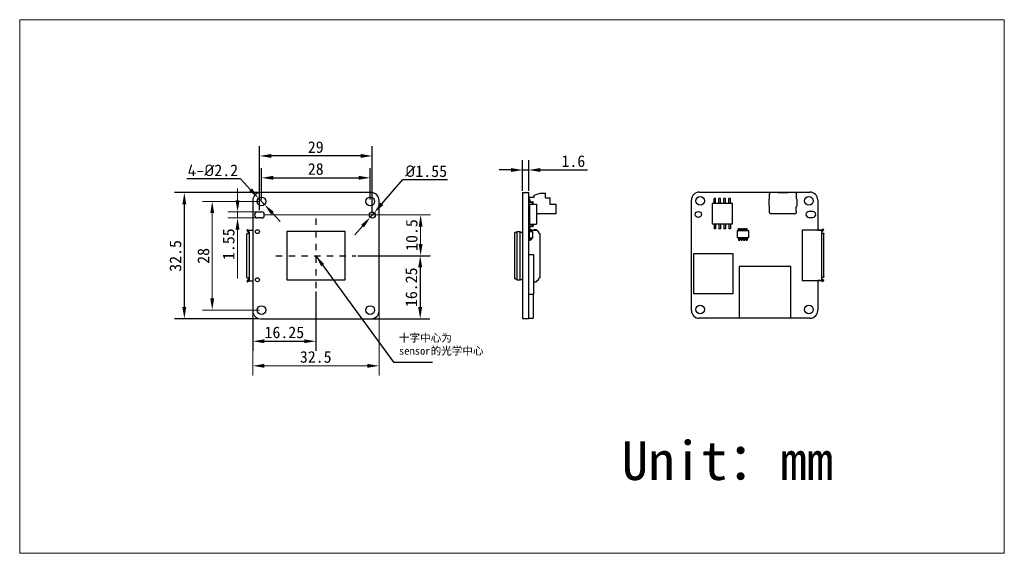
# Model space of a CAD drawing. Header units: millimetres. Extents: x 30 to 283, y 53 to 190.
import ezdxf

# ---------------------------------------------------------------- set-up
doc = ezdxf.new("R2010")
doc.units = ezdxf.units.MM
doc.header["$LTSCALE"] = 16.335
doc.header["$PDMODE"] = 3
doc.header["$PDSIZE"] = 8
doc.linetypes.add('DASHED', pattern=[0.2, 0.1, -0.1])
doc.layers.get('0').update_dxf_attribs({"linetype": 'CONTINUOUS'})
doc.layers.get('Defpoints').update_dxf_attribs({"linetype": 'CONTINUOUS'})
for name, color, linetype in [('00_COMPONENTS', 7, 'CONTINUOUS'), ('20_ALL_FEATURES', 7, 'CONTINUOUS'), ('IMX178LQJ_C_DXF_CONTINUOUS_LINE', 7, 'CONTINUOUS'), ('SNR_PCB_DRW_DXF_DIMENSION', 7, 'CONTINUOUS'), ('SNR_PCB_DXF_CONTINUOUS_LINE', 7, 'CONTINUOUS'), ('ZX360D-B-10PDXF_CONTINUOUS_LINE', 7, 'CONTINUOUS')]:
    doc.layers.add(name, color=color, linetype=linetype)
doc.layers.add('201_CAM_FRONDXF_CONTINUOUS_LINE', color=7, linetype='CONTINUOUS', lineweight=30)
doc.styles.get("Standard").update_dxf_attribs({"font": 'simfang.ttf'})
doc.dimstyles.new('DIMSTYLE_1', dxfattribs={"dimtxt": 3, "dimasz": 3, "dimexe": 2.5, "dimexo": 0.5, "dimgap": 0.75, "dimtad": 1, "dimdsep": 46, "dimtxsty": 'STANDARD', "dimblk": '_FILLED', "dimcen": 0.09, "dimclrt": 256, "dimazin": 2, "dimtp": 0.2, "dimtm": 0.2, "dimtfac": 1, "dimtofl": 0, "dimtmove": 0, "dimatfit": 3, "dimldrblk": '_FILLED', "dimfxl": 1, "dimtolj": 1, "dimarcsym": 0})
doc.dimstyles.new('DIMSTYLE_2', dxfattribs={"dimtxt": 3, "dimasz": 3, "dimexe": 2.5, "dimexo": 0.5, "dimgap": 0.75, "dimtad": 1, "dimdsep": 46, "dimtxsty": 'STANDARD', "dimblk": '_FILLED', "dimblk1": '_FILLED', "dimblk2": '_FILLED', "dimcen": 0.09, "dimclrt": 3, "dimazin": 2, "dimtp": 0.3, "dimtm": 0.3, "dimtfac": 1, "dimtofl": 0, "dimtmove": 0, "dimatfit": 3, "dimldrblk": '_FILLED', "dimfxl": 1, "dimtolj": 1, "dimarcsym": 0})
doc.dimstyles.new('DIMSTYLE_3', dxfattribs={"dimtxt": 3, "dimasz": 3, "dimexe": 2.5, "dimexo": 0.5, "dimtad": 1, "dimdsep": 46, "dimtxsty": 'STANDARD', "dimblk": '_FILLED', "dimblk1": '_FILLED', "dimblk2": '_FILLED', "dimcen": 0.09, "dimclrt": 3, "dimazin": 2, "dimtp": 0.1, "dimtm": 0.1, "dimtfac": 1, "dimtmove": 0, "dimatfit": 2, "dimldrblk": '_FILLED', "dimfxl": 1, "dimtolj": 1, "dimarcsym": 0})

# ---------------------------------------------------------------- blocks, each defined once
blk = doc.blocks.new('_FILLED')
at = {"color": 0, "linetype": 'ByBlock'}
blk.add_solid([(0, 0), (-1, 0.167), (-1, -0.167)], dxfattribs=at)
blk = doc.blocks.new('*D1')
at = {"layer": '00_COMPONENTS', "color": 0, "linetype": 'Continuous', "lineweight": -2, "transparency": 16777216}
for p, q in [((91.98, 144), (91.98, 152.08)), ((119.98, 144), (119.98, 152.08)), ((94.98, 149.58), (116.98, 149.58))]:
    blk.add_line(p, q, dxfattribs=at)
at = {"layer": 'Defpoints', "color": 0, "linetype": 'Continuous', "transparency": 16777216}
for p in [(119.98, 149.58), (91.98, 143.5), (119.98, 143.5)]:
    blk.add_point(p, dxfattribs=at)
at = {"layer": '00_COMPONENTS', "color": 0, "linetype": 'Continuous', "lineweight": -2, "transparency": 16777216, "xscale": 3, "yscale": 3, "zscale": 3, "rotation": 180}
blk.add_blockref('_FILLED', (91.98, 149.58), dxfattribs=at)
at = {"layer": '00_COMPONENTS', "color": 0, "linetype": 'Continuous', "lineweight": -2, "transparency": 16777216, "xscale": 3, "yscale": 3, "zscale": 3}
blk.add_blockref('_FILLED', (119.98, 149.58), dxfattribs=at)
at = {"layer": '00_COMPONENTS', "color": 3, "linetype": 'Continuous', "lineweight": 15, "transparency": 16777216, "insert": (105.94, 153.36), "char_height": 3, "attachment_point": 2}
blk.add_mtext('\\A1;{\\C7;28}', dxfattribs=at)
blk = doc.blocks.new('*D2')
at = {"layer": '00_COMPONENTS', "color": 0, "linetype": 'Continuous', "lineweight": -2, "transparency": 16777216}
for p, q in [((91.48, 141.28), (91.48, 157.71)), ((120.48, 140.5), (120.48, 157.71)), ((117.48, 155.21), (94.48, 155.21))]:
    blk.add_line(p, q, dxfattribs=at)
at = {"layer": 'Defpoints', "color": 0, "linetype": 'Continuous', "transparency": 16777216}
for p in [(91.48, 155.21), (91.48, 140.78), (120.48, 140)]:
    blk.add_point(p, dxfattribs=at)
at = {"layer": '00_COMPONENTS', "color": 0, "linetype": 'Continuous', "lineweight": -2, "transparency": 16777216, "xscale": 3, "yscale": 3, "zscale": 3, "rotation": 180}
blk.add_blockref('_FILLED', (91.48, 155.21), dxfattribs=at)
at = {"layer": '00_COMPONENTS', "color": 0, "linetype": 'Continuous', "lineweight": -2, "transparency": 16777216, "xscale": 3, "yscale": 3, "zscale": 3}
blk.add_blockref('_FILLED', (120.48, 155.21), dxfattribs=at)
at = {"layer": '00_COMPONENTS', "color": 3, "linetype": 'Continuous', "lineweight": 15, "transparency": 16777216, "insert": (105.94, 158.99), "char_height": 3, "attachment_point": 2}
blk.add_mtext('\\A1;{\\C7;29}', dxfattribs=at)
blk = doc.blocks.new('*D3')
at = {"layer": '00_COMPONENTS', "color": 0, "linetype": 'Continuous', "lineweight": -2, "transparency": 16777216}
for p, q in [((91.23, 145.75), (69.6, 145.75)), ((72.1, 142.75), (72.1, 116.25)), ((91.23, 113.25), (69.6, 113.25))]:
    blk.add_line(p, q, dxfattribs=at)
at = {"layer": 'Defpoints', "color": 0, "linetype": 'Continuous', "transparency": 16777216}
for p in [(91.73, 145.75), (72.1, 113.25), (91.73, 113.25)]:
    blk.add_point(p, dxfattribs=at)
at = {"layer": '00_COMPONENTS', "color": 0, "linetype": 'Continuous', "lineweight": -2, "transparency": 16777216, "xscale": 3, "yscale": 3, "zscale": 3}
for p, rotation in [((72.1, 145.75), 90), ((72.1, 113.25), 270)]:
    blk.add_blockref('_FILLED', p, dxfattribs=dict(at, rotation=rotation))
at = {"layer": '00_COMPONENTS', "color": 3, "linetype": 'Continuous', "lineweight": 15, "transparency": 16777216, "insert": (68.3, 129.45), "char_height": 3, "attachment_point": 2, "rotation": 90}
blk.add_mtext('\\A1;{\\C7;32.5}', dxfattribs=at)
blk = doc.blocks.new('*D4')
at = {"layer": '00_COMPONENTS', "color": 0, "lineweight": -2, "transparency": 16777216}
for p, q in [((86.58, 149.32), (72.76, 149.32)), ((89.18, 146.52), (86.58, 149.32)), ((92.74, 142.68), (91.22, 144.32)), ((94.78, 140.48), (96.82, 138.28))]:
    blk.add_line(p, q, dxfattribs=at)
at = {"layer": 'Defpoints', "color": 0, "transparency": 16777216}
for p in [(91.22, 144.32), (92.74, 142.68)]:
    blk.add_point(p, dxfattribs=at)
at = {"layer": '00_COMPONENTS', "color": 0, "lineweight": -2, "transparency": 16777216, "xscale": 3, "yscale": 3, "zscale": 3}
for p, rotation in [((91.22, 144.32), 312.8425786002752), ((92.74, 142.68), 132.8425786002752)]:
    blk.add_blockref('_FILLED', p, dxfattribs=dict(at, rotation=rotation))
at = {"layer": '00_COMPONENTS', "color": 3, "transparency": 16777216, "insert": (85.95, 153), "char_height": 3, "attachment_point": 3}
blk.add_mtext('\\A1;{\\fISOCPEUR|b0|i0|c0|p34;\\C7;4-%%C\\fFangSong|b0|i0|c134|p49;2.2}', dxfattribs=at)
blk = doc.blocks.new('*D5')
at = {"layer": '00_COMPONENTS', "color": 0, "lineweight": -2, "transparency": 16777216}
for p, q in [((122.96, 142.86), (128.37, 149.12)), ((128.37, 149.12), (139.88, 149.12)), ((119.97, 139.4), (121, 140.59)), ((118, 137.13), (116.04, 134.86))]:
    blk.add_line(p, q, dxfattribs=at)
at = {"layer": 'Defpoints', "color": 0, "transparency": 16777216}
for p in [(121, 140.59), (119.97, 139.4)]:
    blk.add_point(p, dxfattribs=at)
at = {"layer": '00_COMPONENTS', "color": 0, "lineweight": -2, "transparency": 16777216, "xscale": 3, "yscale": 3, "zscale": 3}
for p, rotation in [((121, 140.59), 229.1452367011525), ((119.97, 139.4), 49.14523670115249)]:
    blk.add_blockref('_FILLED', p, dxfattribs=dict(at, rotation=rotation))
at = {"layer": '00_COMPONENTS', "color": 3, "transparency": 16777216, "insert": (128.99, 152.79), "char_height": 3, "attachment_point": 1}
blk.add_mtext('\\A1;{\\fISOCPEUR|b0|i0|c0|p34;\\C7;%%C\\fFangSong|b0|i0|c134|p49;1.55}', dxfattribs=at)
blk = doc.blocks.new('*D9')
at = {"layer": '00_COMPONENTS', "color": 0, "lineweight": -2, "transparency": 16777216}
for p, q in [((159.2, 146.25), (159.2, 154.09)), ((160.8, 146.25), (160.8, 154.09))]:
    blk.add_line(p, q, dxfattribs=at)
at = {"layer": '00_COMPONENTS', "color": 8, "lineweight": -2, "transparency": 16777216}
for p, q in [((156.2, 151.59), (153.2, 151.59)), ((159.2, 151.59), (160.8, 151.59)), ((163.8, 151.59), (175.96, 151.59))]:
    blk.add_line(p, q, dxfattribs=at)
at = {"layer": 'Defpoints', "color": 0, "transparency": 16777216}
for p in [(160.8, 151.59), (159.2, 145.75), (160.8, 145.75)]:
    blk.add_point(p, dxfattribs=at)
at = {"layer": '00_COMPONENTS', "color": 8, "lineweight": -2, "transparency": 16777216, "xscale": 3, "yscale": 3, "zscale": 3}
blk.add_blockref('_FILLED', (159.2, 151.59), dxfattribs=at)
at = {"layer": '00_COMPONENTS', "color": 8, "lineweight": -2, "transparency": 16777216, "xscale": 3, "yscale": 3, "zscale": 3, "rotation": 180}
blk.add_blockref('_FILLED', (160.8, 151.59), dxfattribs=at)
at = {"layer": '00_COMPONENTS', "transparency": 16777216, "insert": (172.28, 153.86), "char_height": 3, "attachment_point": 5}
blk.add_mtext('\\A1;1.6', dxfattribs=at)
blk = doc.blocks.new('*D10')
at = {"layer": '00_COMPONENTS', "color": 0, "lineweight": -2, "transparency": 16777216}
for p, q in [((105.98, 120.3), (105.98, 104.96)), ((89.73, 113.79), (89.73, 104.96)), ((92.73, 107.46), (102.98, 107.46))]:
    blk.add_line(p, q, dxfattribs=at)
at = {"layer": 'Defpoints', "color": 0, "transparency": 16777216}
for p in [(105.98, 120.8), (89.73, 114.29), (105.98, 107.46)]:
    blk.add_point(p, dxfattribs=at)
at = {"layer": '00_COMPONENTS', "color": 0, "lineweight": -2, "transparency": 16777216, "xscale": 3, "yscale": 3, "zscale": 3, "rotation": 180}
blk.add_blockref('_FILLED', (89.73, 107.46), dxfattribs=at)
at = {"layer": '00_COMPONENTS', "color": 0, "lineweight": -2, "transparency": 16777216, "xscale": 3, "yscale": 3, "zscale": 3}
blk.add_blockref('_FILLED', (105.98, 107.46), dxfattribs=at)
at = {"layer": '00_COMPONENTS', "transparency": 16777216, "insert": (97.86, 109.73), "char_height": 3, "attachment_point": 5}
blk.add_mtext('\\A1;16.25', dxfattribs=at)
blk = doc.blocks.new('*D11')
at = {"layer": '00_COMPONENTS', "color": 0, "lineweight": -2, "transparency": 16777216}
for p, q in [((116.76, 129.5), (135.34, 129.5)), ((132.84, 126.5), (132.84, 116.25)), ((117.91, 113.25), (135.34, 113.25))]:
    blk.add_line(p, q, dxfattribs=at)
at = {"layer": 'Defpoints', "color": 0, "transparency": 16777216}
for p in [(116.26, 129.5), (117.41, 113.25), (132.84, 113.25)]:
    blk.add_point(p, dxfattribs=at)
at = {"layer": '00_COMPONENTS', "color": 0, "lineweight": -2, "transparency": 16777216, "xscale": 3, "yscale": 3, "zscale": 3}
for p, rotation in [((132.84, 129.5), 90), ((132.84, 113.25), 270)]:
    blk.add_blockref('_FILLED', p, dxfattribs=dict(at, rotation=rotation))
at = {"layer": '00_COMPONENTS', "transparency": 16777216, "insert": (130.57, 121.37), "char_height": 3, "attachment_point": 5, "rotation": 90}
blk.add_mtext('\\A1;16.25', dxfattribs=at)

msp = doc.modelspace()

# ---------------------------------------------------------------- linework, layer by layer
at = {"lineweight": 30}
msp.add_line((231.167, 136.1), (231.167, 123.15), dxfattribs=at)
at = {"layer": '00_COMPONENTS', "color": 8, "linetype": 'Continuous', "lineweight": 15}
for p, q in [((91.481, 143.499), (76.782, 143.499)), ((79.282, 140.499), (79.282, 118.499)), ((90.982, 140.779), (83.309, 140.779)), ((85.809, 140.779), (85.809, 139.219)), ((92.482, 139.999), (135.449, 139.999)), ((90.982, 139.219), (83.309, 139.219)), ((132.949, 136.999), (132.949, 132.499)), ((85.809, 136.219), (85.809, 123.661)), ((117.894, 129.499), (135.449, 129.499)), ((89.732, 125.949), (89.732, 98.623)), ((122.232, 125.949), (122.232, 98.623)), ((91.481, 115.499), (76.782, 115.499)), ((92.732, 101.123), (119.232, 101.123))]:
    msp.add_line(p, q, dxfattribs=at)
at = {"layer": '00_COMPONENTS', "color": 1, "linetype": 'DASHED'}
for p, q in [((105.981, 139.118), (105.981, 120.803)), ((95.704, 129.499), (116.259, 129.499))]:
    msp.add_line(p, q, dxfattribs=at)
at = {"layer": '00_COMPONENTS', "color": 7}
for centre in [(90.918, 135.691), (90.918, 123.306)]:
    msp.add_circle(centre, 0.508, dxfattribs=at)
at = {"layer": '201_CAM_FRONDXF_CONTINUOUS_LINE', "lineweight": 15}
msp.add_lwpolyline([(29.706, 190.327), (283.252, 190.327), (283.252, 52.806), (29.706, 52.806)], close=True, dxfattribs=at)
at = {"layer": '20_ALL_FEATURES', "color": 7, "lineweight": 30}
for p, q in [((159.197, 145.749), (159.197, 113.249)), ((159.197, 145.749), (160.797, 145.749)), ((160.867, 144.138), (160.867, 144.583)), ((160.867, 144.583), (162.147, 144.583)), ((162.147, 145.133), (163.747, 145.633)), ((162.147, 144.583), (162.147, 145.133)), ((163.747, 145.631), (163.747, 145.633)), ((163.747, 145.633), (165.097, 145.633)), ((165.097, 144.383), (165.097, 145.633)), ((160.817, 144.131), (161.015, 144.159)), ((160.92, 143.396), (160.817, 144.131)), ((160.947, 142.824), (160.947, 137.594)), ((160.947, 142.824), (162.747, 142.824)), ((161.015, 144.159), (161.106, 143.51)), ((161.647, 143.224), (161.119, 143.224)), ((161.205, 143.424), (161.747, 143.424)), ((161.747, 142.824), (161.747, 143.124)), ((161.947, 142.824), (161.947, 143.224)), ((162.747, 142.824), (162.747, 137.594)), ((165.097, 144.383), (166.277, 144.383)), ((166.277, 142.713), (166.277, 144.383)), ((167.847, 142.713), (166.277, 142.713)), ((167.847, 140.283), (167.847, 142.713)), ((167.847, 140.283), (162.747, 140.283)), ((160.947, 137.594), (162.747, 137.594)), ((157.247, 123.549), (157.247, 135.449)), ((157.747, 135.449), (157.247, 135.449)), ((157.747, 135.749), (157.747, 123.249)), ((157.747, 135.749), (158.557, 135.749)), ((158.557, 123.249), (158.557, 135.749)), ((158.557, 135.599), (159.197, 135.599)), ((160.897, 135.749), (160.897, 134.049)), ((160.897, 135.749), (161.797, 135.749)), ((161.247, 135.949), (161.047, 135.949)), ((161.347, 135.749), (161.347, 135.849)), ((161.596, 135.974), (161.597, 135.749)), ((161.797, 135.749), (161.797, 134.049)), ((161.047, 133.399), (160.797, 133.399)), ((161.797, 134.049), (160.897, 134.049)), ((161.047, 133.849), (161.247, 133.849)), ((161.047, 133.499), (161.047, 133.399)), ((161.347, 133.599), (161.147, 133.599)), ((161.347, 133.949), (161.347, 134.049)), ((161.597, 134.049), (161.597, 133.849)), ((160.797, 129.854), (162.016, 129.854)), ((157.247, 123.549), (157.747, 123.549)), ((157.747, 123.249), (158.557, 123.249)), ((158.557, 123.399), (159.197, 123.399)), ((160.797, 119.6), (162.016, 119.6)), ((161.915, 119.6), (161.915, 113.375)), ((160.797, 113.249), (159.197, 113.249)), ((160.797, 113.375), (161.915, 113.375))]:
    msp.add_line(p, q, dxfattribs=at)
at = {"layer": '20_ALL_FEATURES', "lineweight": 30}
for p, q in [((160.797, 113.249), (160.797, 145.749)), ((160.817, 136.287), (160.92, 137.022)), ((161.119, 137.194), (161.647, 137.194)), ((161.747, 136.994), (161.205, 136.994)), ((161.747, 137.594), (161.747, 137.294)), ((161.947, 137.594), (161.947, 137.194)), ((160.939, 135.974), (160.797, 135.974)), ((161.015, 136.259), (160.817, 136.287)), ((161.106, 136.906), (161.015, 136.259)), ((161.035, 136.399), (161.047, 136.399)), ((161.047, 136.399), (161.047, 136.299)), ((161.047, 136.399), (161.047, 136.299)), ((161.147, 136.199), (161.347, 136.199)), ((161.147, 136.199), (161.347, 136.199)), ((162.177, 135.974), (161.596, 135.974)), ((162.177, 135.974), (162.177, 136.151)), ((162.777, 135.974), (162.177, 135.974)), ((162.377, 136.284), (162.577, 136.284)), ((162.777, 136.151), (162.777, 135.974)), ((163.485, 135.214), (163.573, 135.214))]:
    msp.add_line(p, q, dxfattribs=at)
at = {"layer": '20_ALL_FEATURES', "color": 0, "lineweight": 30}
for p, q in [((163.673, 135.014), (163.673, 123.984)), ((162.016, 129.854), (162.016, 119.6)), ((162.177, 123.024), (162.016, 123.024)), ((162.177, 122.846), (162.177, 123.024)), ((162.577, 122.713), (162.377, 122.713)), ((162.777, 123.024), (162.777, 122.846)), ((163.573, 123.784), (163.485, 123.784))]:
    msp.add_line(p, q, dxfattribs=at)
msp.add_circle((204.948, 115.625), 1.1, dxfattribs=at)
at = {"layer": '20_ALL_FEATURES', "color": 7, "lineweight": 30}
for centre, radius, start, end in [((161.119, 143.424), 0.2, 188, 270), ((161.205, 143.524), 0.1, 188, 270), ((161.647, 143.124), 0.1, 0, 90), ((161.747, 143.224), 0.2, 0, 90), ((161.047, 136.199), 0.25, 180, 270), ((161.247, 135.849), 0.1, 0, 90), ((161.047, 133.599), 0.25, 90, 180), ((161.147, 133.499), 0.1, 90, 180), ((161.247, 133.949), 0.1, 270, 0), ((161.347, 133.849), 0.25, 270, 0)]:
    msp.add_arc(centre, radius, start, end, dxfattribs=at)
at = {"layer": '20_ALL_FEATURES', "lineweight": 30}
for centre, radius, start, end in [((161.119, 136.994), 0.2, 90, 172), ((161.205, 136.894), 0.1, 90, 172), ((161.647, 137.294), 0.1, 270, 360), ((161.747, 137.194), 0.2, 270, 0), ((161.147, 136.299), 0.1, 180, 270), ((161.147, 136.299), 0.1, 180, 270), ((161.347, 135.949), 0.25, 5.67883, 90), ((161.347, 135.949), 0.25, 5.67883, 90), ((162.777, 135.324), 0.65, 0, 90)]:
    msp.add_arc(centre, radius, start, end, dxfattribs=at)
at = {"layer": '20_ALL_FEATURES', "color": 0, "lineweight": 30}
for centre, start, end in [((162.101, 123.674), 262.48026, 269.98957), ((162.777, 123.674), 270, 360)]:
    msp.add_arc(centre, 0.65, start, end, dxfattribs=at)
at = {"layer": '20_ALL_FEATURES', "lineweight": 30}
msp.add_ellipse((163.485, 135.314), major_axis=(0, 0.1), ratio=0.5773503, start_param=-4.712389, end_param=-3.1415925, dxfattribs=at)
at = {"layer": '20_ALL_FEATURES', "color": 0, "lineweight": 30}
msp.add_ellipse((163.485, 123.684), major_axis=(0, 0.1), ratio=0.5773503, start_param=-0.0000001, end_param=1.5707963, dxfattribs=at)
at = {"layer": '20_ALL_FEATURES', "lineweight": 30}
for points, knots in [([(162.177, 136.151), (162.177, 136.169), (162.19, 136.208), (162.237, 136.25), (162.302, 136.278), (162.351, 136.284), (162.377, 136.284)], [0, 0, 0, 0, 0.204385, 0.4357677, 0.7038127, 1, 1, 1, 1]), ([(162.577, 136.284), (162.603, 136.284), (162.653, 136.278), (162.718, 136.25), (162.764, 136.208), (162.777, 136.169), (162.777, 136.151)], [0, 0, 0, 0, 0.2961873, 0.5642323, 0.795615, 1, 1, 1, 1]), ([(163.573, 135.214), (163.586, 135.214), (163.618, 135.198), (163.648, 135.152), (163.668, 135.088), (163.673, 135.039), (163.673, 135.014)], [0, 0, 0, 0, 0.1726682, 0.396123, 0.677891, 1, 1, 1, 1])]:
    msp.add_open_spline(points, degree=3, knots=knots, dxfattribs=at)
at = {"layer": '20_ALL_FEATURES', "color": 0, "lineweight": 30}
for points, knots in [([(162.377, 122.713), (162.351, 122.713), (162.302, 122.719), (162.237, 122.747), (162.19, 122.79), (162.177, 122.828), (162.177, 122.846)], [0, 0, 0, 0, 0.2961873, 0.5642323, 0.795615, 1, 1, 1, 1]), ([(162.777, 122.846), (162.777, 122.828), (162.764, 122.79), (162.718, 122.747), (162.653, 122.719), (162.603, 122.713), (162.577, 122.713)], [0, 0, 0, 0, 0.204385, 0.4357677, 0.7038127, 1, 1, 1, 1]), ([(163.673, 123.984), (163.673, 123.958), (163.668, 123.909), (163.648, 123.845), (163.618, 123.799), (163.586, 123.784), (163.573, 123.784)], [0, 0, 0, 0, 0.322109, 0.603877, 0.8273318, 1, 1, 1, 1])]:
    msp.add_open_spline(points, degree=3, knots=knots, dxfattribs=at)
at = {"layer": 'IMX178LQJ_C_DXF_CONTINUOUS_LINE', "color": 7, "linetype": 'Continuous', "lineweight": 30}
for p, q in [((204.698, 145.875), (233.198, 145.875)), ((222.745, 144.115), (222.745, 145.46)), ((224.995, 145.76), (223.045, 145.76)), ((224.995, 145.76), (227.495, 145.76)), ((229.445, 145.76), (227.495, 145.76)), ((229.745, 144.115), (229.745, 145.46)), ((202.698, 115.375), (202.698, 143.875)), ((207.996, 142.95), (207.996, 137.72)), ((213.226, 142.95), (207.996, 142.95)), ((208.496, 142.95), (208.496, 144.285)), ((208.916, 144.285), (208.496, 144.285)), ((208.916, 142.95), (208.916, 144.285)), ((209.766, 142.95), (209.766, 144.285)), ((210.186, 144.285), (209.766, 144.285)), ((210.186, 142.95), (210.186, 144.285)), ((211.036, 142.95), (211.036, 144.285)), ((211.456, 144.285), (211.036, 144.285)), ((211.456, 142.95), (211.456, 144.285)), ((212.306, 142.95), (212.306, 144.285)), ((212.726, 144.285), (212.306, 144.285)), ((212.726, 142.95), (212.726, 144.285)), ((213.226, 137.72), (213.226, 142.95)), ((222.62, 144.115), (222.62, 142.265)), ((222.62, 144.115), (222.745, 144.115)), ((222.745, 142.265), (222.62, 142.265)), ((222.745, 141.98), (222.745, 142.265)), ((229.745, 144.115), (229.87, 144.115)), ((229.745, 141.98), (229.745, 142.265)), ((229.87, 142.265), (229.745, 142.265)), ((229.87, 142.265), (229.87, 144.115)), ((235.198, 143.875), (235.198, 136.1)), ((222.795, 141.98), (222.745, 141.98)), ((222.745, 140.61), (222.745, 140.92)), ((222.745, 140.92), (222.795, 140.92)), ((222.795, 140.92), (222.795, 141.98)), ((222.945, 140.41), (229.545, 140.41)), ((229.695, 140.92), (229.695, 141.98)), ((229.695, 141.98), (229.745, 141.98)), ((229.745, 140.92), (229.695, 140.92)), ((229.745, 140.61), (229.745, 140.92)), ((233.948, 140.905), (232.948, 140.905)), ((207.996, 137.72), (213.226, 137.72)), ((208.496, 137.72), (208.496, 136.385)), ((208.916, 137.72), (208.916, 136.385)), ((209.766, 137.72), (209.766, 136.385)), ((210.186, 137.72), (210.186, 136.385)), ((211.036, 137.72), (211.036, 136.385)), ((211.456, 137.72), (211.456, 136.385)), ((212.306, 137.72), (212.306, 136.385)), ((212.726, 137.72), (212.726, 136.385)), ((232.948, 139.345), (233.948, 139.345)), ((88.396, 136.284), (88.163, 136.024)), ((88.163, 136.024), (88.496, 135.725)), ((88.163, 123.984), (88.163, 135.014)), ((88.511, 135.214), (88.336, 135.214)), ((88.396, 136.284), (88.729, 135.986)), ((88.663, 135.214), (88.511, 135.214)), ((89.732, 135.974), (88.763, 135.974)), ((88.763, 135.624), (88.763, 135.314)), ((88.763, 135.314), (88.763, 123.684)), ((208.916, 136.385), (208.496, 136.385)), ((210.186, 136.385), (209.766, 136.385)), ((211.456, 136.385), (211.036, 136.385)), ((212.726, 136.385), (212.306, 136.385)), ((214.435, 135.876), (214.435, 134.176)), ((217.435, 135.876), (214.435, 135.876)), ((214.81, 135.876), (214.81, 136.526)), ((214.81, 136.526), (215.11, 136.526)), ((215.11, 135.876), (215.11, 136.526)), ((215.46, 135.876), (215.46, 136.526)), ((215.46, 136.526), (215.76, 136.526)), ((215.76, 135.876), (215.76, 136.526)), ((216.11, 135.876), (216.11, 136.526)), ((216.11, 136.526), (216.41, 136.526)), ((216.41, 135.876), (216.41, 136.526)), ((216.76, 135.876), (216.76, 136.526)), ((216.76, 136.526), (217.06, 136.526)), ((217.06, 135.876), (217.06, 136.526)), ((217.435, 134.176), (217.435, 135.876)), ((235.198, 136.1), (236.167, 136.1)), ((236.167, 135.75), (236.167, 135.44)), ((236.533, 136.411), (236.2, 136.113)), ((236.267, 135.34), (236.419, 135.34)), ((236.419, 135.34), (236.594, 135.34)), ((236.767, 136.15), (236.433, 135.852)), ((236.767, 136.15), (236.533, 136.411)), ((236.767, 124.11), (236.767, 135.14)), ((214.435, 134.176), (217.435, 134.176)), ((214.81, 134.176), (214.81, 133.526)), ((214.81, 133.526), (215.11, 133.526)), ((215.11, 134.176), (215.11, 133.526)), ((215.46, 134.176), (215.46, 133.526)), ((215.46, 133.526), (215.76, 133.526)), ((215.76, 134.176), (215.76, 133.526)), ((216.11, 134.176), (216.11, 133.526)), ((216.11, 133.526), (216.41, 133.526)), ((216.41, 134.176), (216.41, 133.526)), ((216.76, 134.176), (216.76, 133.526)), ((216.76, 133.526), (217.06, 133.526)), ((217.06, 134.176), (217.06, 133.526)), ((203.207, 129.981), (203.207, 119.727)), ((213.461, 129.981), (203.207, 129.981)), ((213.461, 119.727), (213.461, 129.981)), ((214.991, 126.756), (214.991, 113.502)), ((228.246, 126.756), (214.991, 126.756)), ((228.246, 113.502), (228.246, 126.756)), ((88.496, 123.272), (88.163, 122.974)), ((88.163, 122.974), (88.396, 122.713)), ((88.336, 123.784), (88.511, 123.784)), ((88.729, 123.011), (88.396, 122.713)), ((88.663, 123.784), (88.511, 123.784)), ((88.763, 123.684), (88.763, 123.024)), ((88.763, 123.024), (89.732, 123.024)), ((236.167, 123.15), (235.198, 123.15)), ((235.198, 123.15), (235.198, 115.375)), ((236.167, 123.81), (236.167, 123.5)), ((236.533, 122.839), (236.2, 123.137)), ((236.419, 123.91), (236.267, 123.91)), ((236.594, 123.91), (236.419, 123.91)), ((236.767, 123.1), (236.433, 123.398)), ((236.767, 123.1), (236.533, 122.839)), ((203.207, 119.727), (213.461, 119.727)), ((233.198, 113.375), (204.698, 113.375)), ((214.991, 113.502), (228.246, 113.502))]:
    msp.add_line(p, q, dxfattribs=at)
for centre, radius in [((204.948, 143.625), 1.118), ((232.948, 143.625), 1.118), ((204.448, 140.125), 0.787), ((232.948, 115.625), 1.118)]:
    msp.add_circle(centre, radius, dxfattribs=at)
for centre, radius, start, end in [((204.698, 143.875), 2, 90.0005, 179.9995), ((223.045, 145.46), 0.3, 90, 180), ((229.445, 145.46), 0.3, 0, 90), ((233.198, 143.875), 2, 0.0005, 89.9995), ((222.945, 140.61), 0.2, 180, 270), ((229.545, 140.61), 0.2, 270, 0), ((232.948, 140.125), 0.78, 90.0035, 269.9965), ((233.948, 140.125), 0.78, 270.001, 89.999), ((88.763, 136.024), 0.4, 228.18969, 270), ((88.663, 135.314), 0.1, 270, 360), ((88.763, 136.024), 0.05, 228.18969, 270), ((236.167, 136.15), 0.05, 270, 311.81031), ((236.167, 136.15), 0.4, 270, 311.81031), ((236.267, 135.44), 0.1, 180, 270), ((88.763, 122.974), 0.4, 90, 131.81031), ((88.663, 123.684), 0.1, 0, 90), ((88.763, 122.974), 0.05, 90, 131.81031), ((236.267, 123.81), 0.1, 90, 180), ((236.167, 123.1), 0.4, 48.18969, 90), ((236.167, 123.1), 0.05, 48.18969, 90), ((204.698, 115.375), 2, 180.001, 269.999), ((233.198, 115.375), 2, 270.0005, 359.9995)]:
    msp.add_arc(centre, radius, start, end, dxfattribs=at)
for points, knots in [([(88.336, 135.214), (88.318, 135.214), (88.281, 135.207), (88.232, 135.177), (88.193, 135.132), (88.168, 135.075), (88.163, 135.034), (88.163, 135.014)], [0, 0, 0, 0, 0.1837172, 0.3771483, 0.5793723, 0.7897464, 1, 1, 1, 1]), ([(236.594, 135.34), (236.611, 135.34), (236.649, 135.334), (236.698, 135.304), (236.737, 135.258), (236.761, 135.202), (236.767, 135.161), (236.767, 135.14)], [0, 0, 0, 0, 0.1837172, 0.3771483, 0.5793723, 0.7897464, 1, 1, 1, 1]), ([(88.163, 123.984), (88.163, 123.963), (88.168, 123.922), (88.193, 123.865), (88.232, 123.82), (88.281, 123.79), (88.318, 123.784), (88.336, 123.784)], [0, 0, 0, 0, 0.2106697, 0.4212123, 0.6234098, 0.8166514, 1, 1, 1, 1]), ([(236.767, 124.11), (236.767, 124.09), (236.761, 124.049), (236.737, 123.992), (236.698, 123.946), (236.648, 123.917), (236.611, 123.91), (236.594, 123.91)], [0, 0, 0, 0, 0.2106697, 0.4212123, 0.6234098, 0.8166514, 1, 1, 1, 1])]:
    msp.add_open_spline(points, degree=3, knots=knots, dxfattribs=at)
at = {"layer": 'SNR_PCB_DRW_DXF_DIMENSION', "color": 8, "linetype": 'Continuous', "lineweight": 15}
msp.add_line((85.809, 143.779), (85.809, 146.779), dxfattribs=at)
at = {"layer": 'SNR_PCB_DXF_CONTINUOUS_LINE', "color": 7, "linetype": 'Continuous', "lineweight": 30}
for p, q in [((120.232, 145.749), (91.732, 145.749)), ((89.732, 143.749), (89.732, 115.249)), ((122.232, 115.249), (122.232, 143.749)), ((90.982, 140.779), (91.982, 140.779)), ((91.982, 139.219), (90.982, 139.219)), ((98.481, 135.749), (98.481, 123.249)), ((113.481, 135.749), (98.481, 135.749)), ((113.481, 123.249), (113.481, 135.749)), ((98.481, 123.249), (113.481, 123.249)), ((91.732, 113.249), (120.232, 113.249))]:
    msp.add_line(p, q, dxfattribs=at)
for centre, radius in [((91.981, 143.499), 1.118), ((119.982, 143.499), 1.118), ((120.482, 139.999), 0.787), ((91.981, 115.499), 1.118), ((119.982, 115.499), 1.118)]:
    msp.add_circle(centre, radius, dxfattribs=at)
for centre, radius, start, end in [((91.732, 143.749), 2, 90.0005, 179.9995), ((120.232, 143.749), 2, 0.0005, 89.9995), ((90.982, 139.999), 0.78, 90.001, 269.999), ((91.982, 139.999), 0.78, 270.0035, 89.9965), ((91.732, 115.249), 2, 180.0005, 269.9995), ((120.232, 115.249), 2, 270.001, 359.999)]:
    msp.add_arc(centre, radius, start, end, dxfattribs=at)
at = {"layer": 'ZX360D-B-10PDXF_CONTINUOUS_LINE', "linetype": 'Continuous', "lineweight": 30}
for p, q in [((236.167, 136.1), (231.167, 136.1)), ((236.167, 136.1), (236.167, 123.15)), ((236.2, 136.113), (236.533, 136.411)), ((236.267, 135.34), (236.594, 135.34)), ((236.434, 135.853), (236.767, 136.15)), ((236.767, 136.15), (236.533, 136.411)), ((236.767, 124.11), (236.767, 135.14)), ((231.167, 123.15), (236.167, 123.15)), ((236.2, 123.138), (236.533, 122.839)), ((236.594, 123.91), (236.267, 123.91)), ((236.434, 123.398), (236.767, 123.1)), ((236.533, 122.839), (236.767, 123.1))]:
    msp.add_line(p, q, dxfattribs=at)
for centre, radius, start, end in [((236.167, 136.15), 0.05, 270, 311.81031), ((236.167, 136.15), 0.4, 270, 311.81031), ((236.267, 135.44), 0.1, 180, 270), ((236.267, 123.81), 0.1, 90, 180), ((236.167, 123.1), 0.4, 48.18969, 90), ((236.167, 123.1), 0.05, 48.18969, 90)]:
    msp.add_arc(centre, radius, start, end, dxfattribs=at)
for points, knots in [([(236.594, 135.34), (236.616, 135.34), (236.663, 135.329), (236.741, 135.268), (236.767, 135.19), (236.767, 135.14)], [0, 0, 0, 0, 0.2349069, 0.4804536, 1, 1, 1, 1]), ([(236.767, 124.11), (236.767, 124.06), (236.741, 123.982), (236.663, 123.922), (236.616, 123.91), (236.594, 123.91)], [0, 0, 0, 0, 0.5195431, 0.7650916, 1, 1, 1, 1])]:
    msp.add_open_spline(points, degree=3, knots=knots, dxfattribs=at)

# ---------------------------------------------------------------- block references
at = {"layer": '00_COMPONENTS', "color": 8, "linetype": 'Continuous', "lineweight": 15, "xscale": 3, "yscale": 3, "zscale": 3}
for p, rotation in [((79.282, 143.499), 90), ((85.809, 140.779), 270), ((132.949, 139.999), 90), ((85.809, 139.219), 90), ((132.949, 129.499), 270), ((79.282, 115.499), 270), ((89.732, 101.123), 180)]:
    msp.add_blockref('_FILLED', p, dxfattribs=dict(at, rotation=rotation))
msp.add_blockref('_FILLED', (122.232, 101.123), dxfattribs=at)

# ---------------------------------------------------------------- texts
at = {"insert": (184.73, 81.702), "char_height": 10, "attachment_point": 1}
msp.add_mtext_dynamic_manual_height_columns('Unit：mm', width=63.84355, gutter_width=1, heights=[0], dxfattribs=at)
at = {"layer": '00_COMPONENTS', "color": 7, "linetype": 'Continuous', "lineweight": 15, "insert": (82.007, 132.469), "char_height": 3, "width": 8.56714, "attachment_point": 2, "rotation": 90}
msp.add_mtext('\\A1;1.55', dxfattribs=at)
at = {"layer": '00_COMPONENTS', "color": 7, "linetype": 'Continuous', "lineweight": 15, "insert": (75.498, 129.455), "char_height": 3, "attachment_point": 2, "rotation": 90}
msp.add_mtext('\\A1;28', dxfattribs=at)
at = {"layer": '00_COMPONENTS', "insert": (127.358, 109.326), "char_height": 2, "attachment_point": 1}
msp.add_mtext_dynamic_manual_height_columns('十字中心为\\Psensor的光学中心', width=41.06683, gutter_width=1, heights=[0], dxfattribs=at)
at = {"layer": 'SNR_PCB_DRW_DXF_DIMENSION', "color": 7, "linetype": 'Continuous', "lineweight": 15, "insert": (129.147, 134.828), "char_height": 3, "attachment_point": 2, "rotation": 90}
msp.add_mtext('\\A1;10.5', dxfattribs=at)
at = {"layer": 'SNR_PCB_DRW_DXF_DIMENSION', "color": 3, "linetype": 'Continuous', "lineweight": 15, "insert": (105.938, 104.925), "char_height": 3, "attachment_point": 2}
msp.add_mtext('\\A1;{\\C7;32.5}', dxfattribs=at)

# ---------------------------------------------------------------- dimensions: what is measured, and where the dimension line sits
at = {"layer": '00_COMPONENTS', "color": 8, "linetype": 'Continuous', "lineweight": 15}
for base, p1, p2, angle, picture, middle in [((91.482, 155.209), (120.482, 139.999), (91.482, 140.779), 180, '*D2', (105.944, 155.209)), ((72.104, 113.249), (91.732, 145.749), (91.732, 113.249), 270, '*D3', (72.104, 129.455))]:
    dim = msp.add_linear_dim(base=base, p1=p1, p2=p2, angle=angle, text='{\\C7;<>}', dimstyle='DIMSTYLE_2', dxfattribs=at)
    dim.commit()
    dim.dimension.update_dxf_attribs({"geometry": picture, "text_midpoint": middle, "dimtype": 160})
at = {"layer": '00_COMPONENTS'}
dim = msp.add_linear_dim(base=(160.797, 151.588), p1=(159.197, 145.749), p2=(160.797, 145.749), dimstyle='DIMSTYLE_1', override={"dimclrd": 8, "dimtofl": 1}, dxfattribs=at)
dim.commit()
dim.dimension.update_dxf_attribs({"geometry": '*D9', "text_midpoint": (172.277, 151.588), "dimtype": 160})
at = {"layer": '00_COMPONENTS', "color": 8}
for p1, p2, text, picture, middle in [((92.741, 142.679), (91.221, 144.318), '{\\fISOCPEUR|b0|i0|c0|p34;\\C7;4-%%C\\fFangSong|b0|i0|c134|p49;2.2}', '*D4', (79.358, 149.325)), ((119.966, 139.403), (120.997, 140.594), '{\\fISOCPEUR|b0|i0|c0|p34;\\C7;%%C\\fFangSong|b0|i0|c134|p49;1.55}', '*D5', (134.435, 149.117))]:
    dim = msp.add_diameter_dim_2p(p1=p1, p2=p2, text=text, dimstyle='DIMSTYLE_3', override={"dimtih": 1, "dimtoh": 1, "dimpost": '<>'}, dxfattribs=at)
    dim.commit()
    dim.dimension.update_dxf_attribs({"geometry": picture, "text_midpoint": middle, "dimtype": 163})
at = {"layer": '00_COMPONENTS', "color": 8, "linetype": 'Continuous', "lineweight": 15}
dim = msp.add_linear_dim(base=(119.982, 149.577), p1=(91.981, 143.499), p2=(119.982, 143.499), text='{\\C7;<>}', dimstyle='DIMSTYLE_2', dxfattribs=at)
dim.commit()
dim.dimension.update_dxf_attribs({"geometry": '*D1', "text_midpoint": (105.938, 149.577), "dimtype": 160})
at = {"layer": '00_COMPONENTS', "color": 8}
dim = msp.add_linear_dim(base=(132.845, 113.249), p1=(116.259, 129.499), p2=(117.409, 113.249), angle=90, dimstyle='DIMSTYLE_1', dxfattribs=at)
dim.commit()
dim.dimension.update_dxf_attribs({"geometry": '*D11', "text_midpoint": (130.569, 121.374)})
dim = msp.add_linear_dim(base=(105.981, 107.456), p1=(89.732, 114.291), p2=(105.981, 120.803), dimstyle='DIMSTYLE_1', dxfattribs=at)
dim.commit()
dim.dimension.update_dxf_attribs({"geometry": '*D10', "text_midpoint": (97.856, 107.456), "dimtype": 160})

# ---------------------------------------------------------------- leaders
msp.add_leader([(105.981, 129.499), (125.95, 102.044), (136.018, 102.044)], dimstyle='DIMSTYLE_1', override={"dimgap": 0.75, "dimtad": 0}, dxfattribs=at)

doc.saveas('drawing.dxf')
